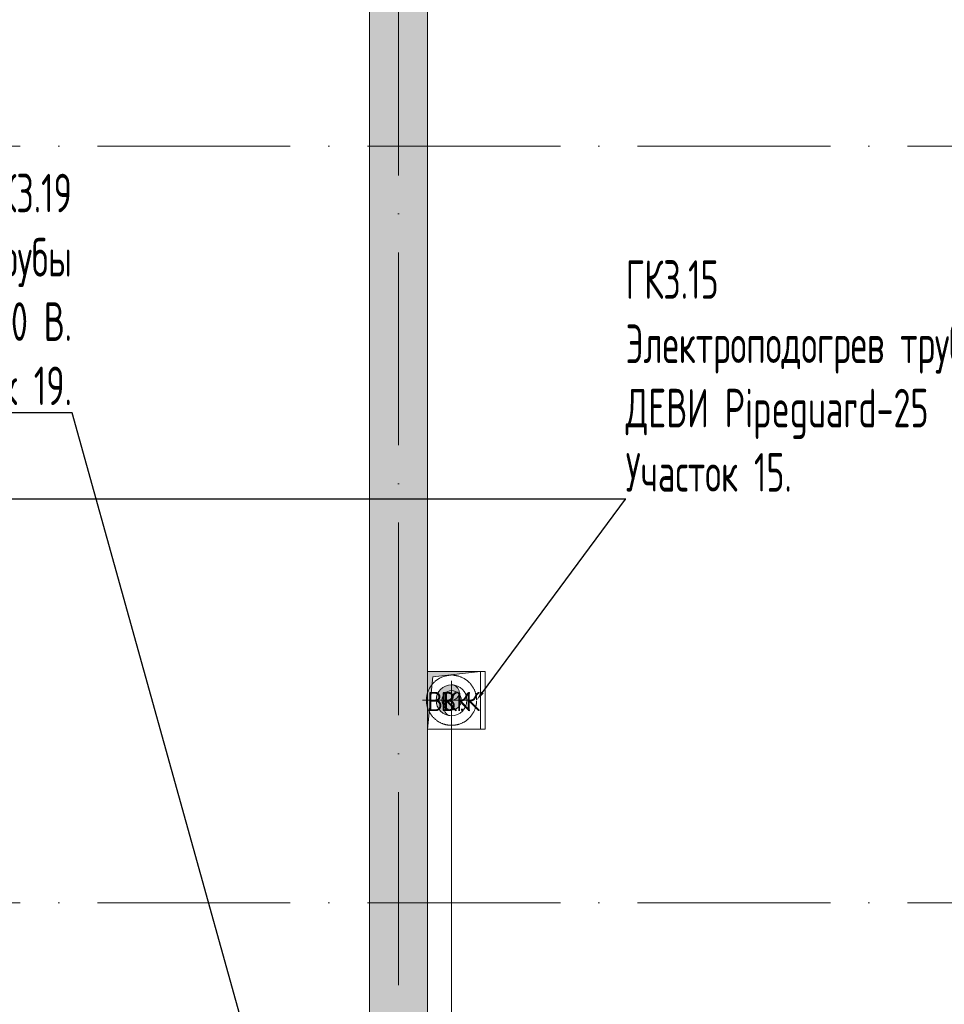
# Model space of a CAD drawing. Header units: millimetres. Extents: x 83162 to 161202, y 56220 to 105342.
# Tile 207 of 209: x 140406 to 145200, y 90523 to 95630. Entities that reach past the tile are written whole.
import ezdxf
from ezdxf import colors
from ezdxf.entities.mleader import LeaderData, LeaderLine
from ezdxf.math import Vec2, Vec3

# ---------------------------------------------------------------- set-up
doc = ezdxf.new("R2010")
doc.units = ezdxf.units.MM
for name, pattern in [('4_ Штрихпунктир_ 10 х 2 мм', [1400, 1000, -200, 0, -200]), ('ADSK_Осевая', [450, 250, -100, 0, -100]), ('ADSK_Штрих', [300, 200, -100]), ('ADSK_Штрих_ш2 п1_5', [350, 200, -150])]:
    doc.linetypes.add(name, pattern=pattern)
for name, color, linetype, lineweight in [('A-____-NOTE-TEXT', 5, 'Continuous', 9), ('A-DETL-GENF-OTLN', 7, 'Continuous', 9), ('A-WALL-____-MCUT', 7, 'Continuous', 9), ('A-WALL-____-PATT', 7, 'Continuous', 9), ('M-EQPM-____-OTLN', 7, 'Continuous', 9), ('P-PIPE-____-CNTR', 7, 'ADSK_Осевая', 18), ('P-PIPE-____-OTLN', 7, 'Continuous', 50), ('S-GRID-____-OTLN', 7, 'Continuous', 9), ('Греющ. кабель', 204, 'Continuous', 50), ('ДЕВИ', 7, 'Continuous', 0)]:
    doc.layers.add(name, color=color, linetype=linetype, lineweight=lineweight)
doc.layers.add('A-DETL-____-OTLN', color=7, linetype='Continuous', lineweight=9, true_color=0x00a600)
doc.layers.add('A-DOOR-____-HDLN', color=5, linetype='ADSK_Штрих', lineweight=18, true_color=0x0000ff)
doc.styles.add('GOST Common', font='GOST_Common.ttf', dxfattribs={"height": 100})
doc.styles.add('ДЕВИ', font='CS_Gost2304.shx', dxfattribs={"width": 0.8})

# ---------------------------------------------------------------- blocks, each defined once
blk = doc.blocks.new('АР_Канал вертикальный прямоугольный - ВК-3320313-ВКК_01_К3_З_ЭОМ_греющий кабель_')
at = {"layer": 'A-DETL-GENF-OTLN', "lineweight": 5, "true_color": 0xf4f4f4}
blk.add_hatch(color=7, dxfattribs=at).paths.add_polyline_path([(125, 147.2), (150, 150), (125, 150)])
at = {"layer": 'A-DETL-GENF-OTLN', "color": 254, "lineweight": 13, "true_color": 0xcccccc}
for p, q in [((125, 147.2), (150, 150)), ((125, 147.2), (150, 150)), ((150, 150), (125, 150)), ((150, 150), (125, 150)), ((150, -150), (150, 150)), ((125, -150), (150, -150))]:
    blk.add_line(p, q, dxfattribs=at)
at = {"layer": 'M-EQPM-____-OTLN', "color": 254, "lineweight": 5, "true_color": 0xcccccc}
for p, q in [((125, 150), (150, 150)), ((150, 150), (150, -150)), ((150, -150), (125, -150))]:
    blk.add_line(p, q, dxfattribs=at)
blk = doc.blocks.new('АР_Канал вертикальный прямоугольный - ВК_К-3880930-ВКК_01_К3_З_ЭОМ_греющий кабель_')
at = {"layer": 'A-DETL-GENF-OTLN', "lineweight": 5, "true_color": 0xf4f4f4}
blk.add_hatch(color=7, dxfattribs=at).paths.add_polyline_path([(-137.5, -150), (-108.7, 121.3), (137.5, 150), (-137.5, 150), (-137.5, -55.7)])
at = {"layer": 'A-DETL-GENF-OTLN', "color": 254, "lineweight": 13, "true_color": 0xcccccc}
for p, q in [((137.5, 150), (-137.5, 150)), ((-137.5, 150), (-137.5, -150)), ((137.5, 150), (-137.5, 150)), ((-137.5, 150), (-137.5, -150)), ((-137.5, -150), (-108.7, 121.3)), ((-137.5, -150), (-108.7, 121.3)), ((-108.7, 121.3), (137.5, 150)), ((-108.7, 121.3), (137.5, 150)), ((137.5, -150), (137.5, 150)), ((-137.5, -150), (137.5, -150))]:
    blk.add_line(p, q, dxfattribs=at)
at = {"layer": 'M-EQPM-____-OTLN', "color": 254, "lineweight": 5, "true_color": 0xcccccc}
for p, q in [((-137.5, -150), (-137.5, 150)), ((-137.5, 150), (137.5, 150)), ((137.5, 150), (137.5, -150)), ((137.5, -150), (-137.5, -150))]:
    blk.add_line(p, q, dxfattribs=at)
blk = doc.blocks.new('240311_Наметкина 10_РД_АР_К3_R21_rvt-1-ВКК_01_К3_З_ЭОМ_греющий кабель_')
at = {"layer": 'A-WALL-____-PATT', "lineweight": 5, "true_color": 0xcccccc}
h = blk.add_hatch(dxfattribs=at)
h.set_pattern_fill('FP_1', color=254, style=0, pattern_type=2)
h.set_pattern_definition([(45, (0, 0), (-114.04925, 114.04925), []), (45, (114.05, 0), (-114.04925, 114.04925), [201.613, -40.323, 3.353, -36.97])])
h.paths.add_polyline_path([(142220, 80600), (142520, 80600), (142520, 97000), (142220, 97000), (142220, 80780.7)])
at = {"layer": 'A-WALL-____-MCUT', "color": 254, "lineweight": 5, "true_color": 0xcccccc}
for p, q in [((142220, 97000), (142220, 90400)), ((142520, 92250), (142520, 97000)), ((142520, 90400), (142520, 91950))]:
    blk.add_line(p, q, dxfattribs=at)
at = {"layer": 'M-EQPM-____-OTLN', "color": 254, "lineweight": 5, "true_color": 0xcccccc}
for name, p in [('АР_Канал вертикальный прямоугольный - ВК_К-3880930-ВКК_01_К3_З_ЭОМ_греющий кабель_', (142657.5, 92100)), ('АР_Канал вертикальный прямоугольный - ВК-3320313-ВКК_01_К3_З_ЭОМ_греющий кабель_', (142670, 92100))]:
    blk.add_blockref(name, p, dxfattribs=at)
at = {"layer": 'A-____-NOTE-TEXT', "color": 254, "lineweight": 5, "true_color": 0xcccccc, "char_height": 100, "attachment_point": 1, "style": 'GOST Common'}
for s, insert, width in [('ВК', (142519.9, 92143.6), 200.422), ('ВК', (142588.9, 92143.6), 200.422), ('\\fGOST Common|b0|i0|c204|p34|;К', (142718.3, 92143.6), 96.202), ('\\fGOST Common|b0|i0|c204|p34|;.', (142685.3, 92143.6), 40.084)]:
    blk.add_mtext(s, dxfattribs=dict(at, insert=insert, width=width))
blk = doc.blocks.new('Наметкина 10_РД_АР_К3_Отделка_R21_rvt-1-ВКК_01_К3_З_ЭОМ_греющий кабель_')
at = {"layer": 'S-GRID-____-OTLN', "color": 254, "linetype": '4_ Штрихпунктир_ 10 х 2 мм', "lineweight": 5, "true_color": 0xcccccc}
for p, q in [((142370, 57020.1), (142370, 104542.4)), ((153009.9, 94975), (83961.5, 94975)), ((153009.9, 91050), (83961.5, 91050))]:
    blk.add_line(p, q, dxfattribs=at)
blk = doc.blocks.new('Точка присоединения')
at = {"layer": 'A-DOOR-____-HDLN'}
h = blk.add_hatch(color=256, dxfattribs=at)
h.dxf.hatch_style = 1
h.paths.add_polyline_path([(-50, 0, 1), (50, 0, 1)])
at = {"layer": 'A-DETL-____-OTLN', "color": 5, "true_color": 0x0000ff}
blk.add_circle((0, 0), 50, dxfattribs=at)

msp = doc.modelspace()

# ---------------------------------------------------------------- hatches: boundary and pattern name
at = {"layer": 'P-PIPE-____-OTLN', "true_color": 0x007f00}
msp.add_hatch(color=96, dxfattribs=at).paths.add_polyline_path([(142634.6, 92021.4), (142625, 92025.4), (142616.7, 92031.7), (142610.4, 92040), (142606.4, 92049.6), (142605, 92060), (142606.4, 92070.4), (142610.4, 92080), (142616.7, 92088.3), (142625, 92094.6), (142634.6, 92098.6), (142655.4, 92101.4), (142665, 92105.4), (142673.3, 92111.7), (142679.6, 92120), (142683.6, 92129.6), (142685, 92140), (142683.6, 92150.4), (142679.6, 92160), (142673.3, 92168.3), (142665, 92174.6), (142655.4, 92178.6), (142645, 92180), (142624.3, 92177.3), (142605, 92169.3), (142588.4, 92156.6), (142575.7, 92140), (142567.7, 92120.7), (142565, 92100), (142567.7, 92079.3), (142575.7, 92060), (142588.4, 92043.4), (142605, 92030.7), (142624.3, 92022.7)])

# ---------------------------------------------------------------- linework, layer by layer
at = {"layer": 'A-DETL-____-OTLN', "color": 5, "true_color": 0x0000ff}
msp.add_line((142645, 86805.1), (142645, 92100), dxfattribs=at)
at = {"layer": 'P-PIPE-____-CNTR', "color": 46, "lineweight": 9, "true_color": 0x785107}
for p, q in [((142645, 91950), (142645, 92250)), ((142495, 92100), (142795, 92100))]:
    msp.add_line(p, q, dxfattribs=at)
at = {"layer": 'P-PIPE-____-OTLN', "color": 46, "linetype": 'ADSK_Штрих_ш2 п1_5', "lineweight": 9, "true_color": 0x785107}
for start, end in [(90, 180), (0, 90), (180, 270), (270, 0)]:
    msp.add_arc((142645, 92100), 130, start, end, dxfattribs=at)
at = {"layer": 'P-PIPE-____-OTLN', "color": 43, "linetype": 'ADSK_Штрих_ш2 п1_5', "lineweight": 9, "true_color": 0xbba883}
for start, end in [(90, 180), (0, 90), (180, 270), (270, 0)]:
    msp.add_arc((142645, 92100), 130, start, end, dxfattribs=at)
at = {"layer": 'P-PIPE-____-OTLN', "color": 46, "lineweight": 9, "true_color": 0x785107}
for centre, radius, start, end in [((142645, 92100), 80, 0, 180), ((142645, 92140), 40, 270, 90), ((142645, 92100), 80, 180, 0), ((142645, 92060), 40, 90, 270)]:
    msp.add_arc(centre, radius, start, end, dxfattribs=at)
at = {"layer": 'Греющ. кабель'}
msp.add_line((142645, 92100), (142645.4, 92100), dxfattribs=at)

# ---------------------------------------------------------------- block references
at = {"lineweight": 5}
for name in ['Наметкина 10_РД_АР_К3_Отделка_R21_rvt-1-ВКК_01_К3_З_ЭОМ_греющий кабель_', '240311_Наметкина 10_РД_АР_К3_R21_rvt-1-ВКК_01_К3_З_ЭОМ_греющий кабель_']:
    msp.add_blockref(name, (0, 0), dxfattribs=at)
at = {"layer": 'A-DETL-GENF-OTLN'}
msp.add_blockref('Точка присоединения', (142645.4, 92100), dxfattribs=at)

# ---------------------------------------------------------------- leaders
at = {"layer": 'ДЕВИ', "color": 7}
ml = msp.add_multileader_mtext('Standard', dxfattribs=at)
ml.set_content('{\\C7;ГК3.19\\PЭлектроподогрев трубы\\PДЕВИ Pipeguard-25   L=28м, 700 Вт. 230 В.^JУчасток 19.}', color=5, style='ДЕВИ')
ml.set_leader_properties()
ml.build(insert=Vec2(0, 0))
ml.multileader.update_dxf_attribs({"text_left_attachment_type": 5, "text_right_attachment_type": 5, "dogleg_length": 1, "arrow_head_size": 50})
ctx = ml.context
ctx.base_point, ctx.char_height, ctx.arrow_head_size, ctx.landing_gap_size, ctx.plane_origin = Vec3(134756.4, 93591.1), 200, 50, 0, Vec3(155753.5, 93339.6)
ctx.left_attachment, ctx.right_attachment, ctx.text_align_type = 5, 5, 2
notes = []
notes.append((ctx, [(0, (1, 1, 0), (140677.4, 93591.1), (-1, 0), 1, [(0, [(141604.3, 90265.1)], 0, [])])]))
ctx.mtext.insert, ctx.mtext.width, ctx.mtext.alignment, ctx.mtext.flow_direction = Vec3(140676.4, 94831.1), 6137.837, 3, 5
ml = msp.add_multileader_mtext('Standard', dxfattribs=at)
ml.set_content('{\\C7;ГК3.15\\PЭлектроподогрев трубы\\PДЕВИ Pipeguard-25   L=6м, 150 Вт. 230 В.^JУчасток 15.}', color=5, style='ДЕВИ')
ml.set_leader_properties()
ml.build(insert=Vec2(0, 0))
ml.multileader.update_dxf_attribs({"text_left_attachment_type": 5, "text_right_attachment_type": 5, "dogleg_length": 1, "arrow_head_size": 50})
ctx = ml.context
ctx.base_point, ctx.char_height, ctx.arrow_head_size, ctx.landing_gap_size, ctx.plane_origin = Vec3(143548, 93142.4), 200, 50, 0, Vec3(156924.2, 95174.4)
ctx.left_attachment, ctx.right_attachment = 5, 5
notes.append((ctx, [(0, (1, 1, 0), (143547, 93142.4), (1, 0), 1, [(0, [(142775, 92100)], 0, [])])]))
ctx.mtext.insert, ctx.mtext.width, ctx.mtext.flow_direction = Vec3(143548, 94382.4), 6466.569, 5
for ctx, leaders in notes:
    for number, flags, end, landing, length, lines in leaders:
        leader = LeaderData()
        leader.index, (leader.has_last_leader_line, leader.has_dogleg_vector, leader.attachment_direction) = number, flags
        leader.last_leader_point, leader.dogleg_vector, leader.dogleg_length = Vec3(end), Vec3(landing), length
        for number, points, colour, breaks in lines:
            line = LeaderLine()
            line.index, line.vertices, line.color, line.breaks = number, Vec3.list(points), colors.encode_raw_color(colour), breaks
            leader.lines.append(line)
        ctx.leaders.append(leader)

doc.saveas('drawing.dxf')
